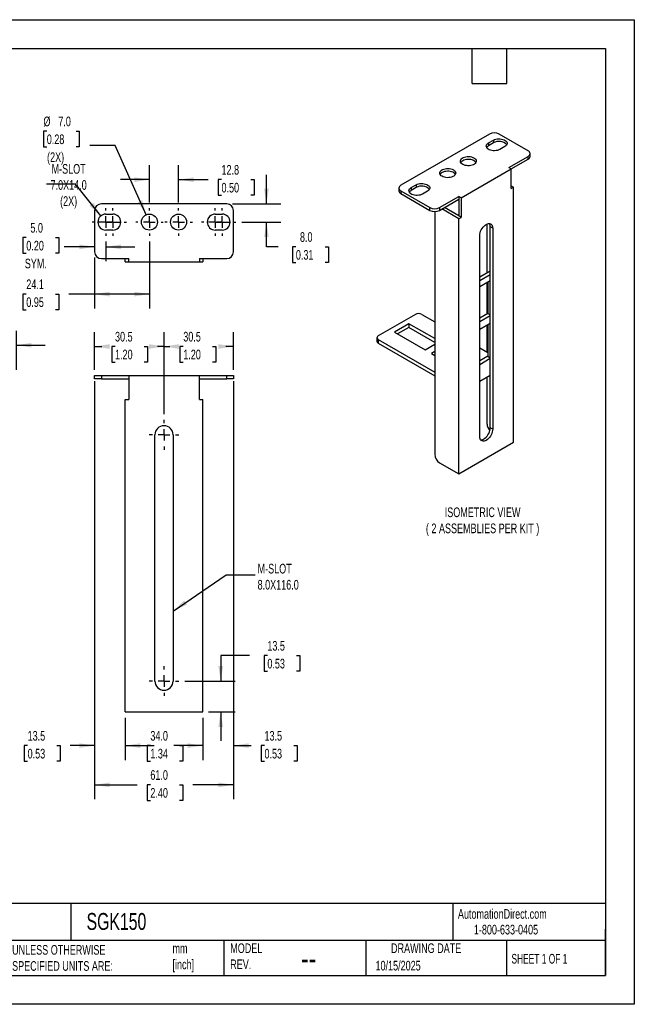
# Model space of a CAD drawing. Header units: millimetres. Extents: x 0 to 559, y 0 to 432.
# Tile 2 of 2: x 289 to 559, y 0 to 432. Entities that reach past the tile are written whole.
import ezdxf

# ---------------------------------------------------------------- set-up
doc = ezdxf.new("R2010")
doc.units = ezdxf.units.MM
doc.header["$LTSCALE"] = 2
doc.linetypes.add('CENTERX2', pattern=[20.32, 12.7, -2.54, 2.54, -2.54])
doc.layers.add('CENTER', color=40, linetype='CENTERX2')
doc.layers.add('DIMENSIONS', color=140, linetype='Continuous', lineweight=25)
doc.layers.add('TEXT', color=140, linetype='Continuous', lineweight=25)
doc.styles.add('SLDTEXTSTYLE0', font='TXT', dxfattribs={"width": 0.7})
doc.styles.add('SLDTEXTSTYLE1', font='TXT', dxfattribs={"width": 0.65})
doc.dimstyles.new('SLDDIMSTYLE0', dxfattribs={"dimtxt": 4.316016, "dimasz": 6.604, "dimexe": 0, "dimexo": 0.0625, "dimgap": 1.079004, "dimtad": 0, "dimtih": 1, "dimtoh": 1, "dimdec": 1, "dimrnd": 1e-09, "dimzin": 4, "dimdsep": 46, "dimtxsty": 'SLDTEXTSTYLE0', "dimsah": 1, "dimcen": 0.09, "dimadec": 0, "dimazin": 1, "dimtfac": 1, "dimtdec": 1, "dimtofl": 0, "dimtmove": 0, "dimatfit": 3, "dimfxl": 0, "dimfrac": 2, "dimtolj": 1, "dimtzin": 12, "dimarcsym": 0})
doc.dimstyles.new('SLDDIMSTYLE3', dxfattribs={"dimtxt": 4.316016, "dimasz": 6.604, "dimexe": 0, "dimexo": 0.0625, "dimgap": 1.079004, "dimtad": 0, "dimtih": 1, "dimtoh": 1, "dimdec": 1, "dimrnd": 1e-09, "dimzin": 4, "dimdsep": 46, "dimtxsty": 'SLDTEXTSTYLE0', "dimsah": 1, "dimcen": 0.09, "dimadec": 0, "dimazin": 1, "dimtfac": 1, "dimtdec": 1, "dimtmove": 0, "dimatfit": 0, "dimfxl": 0, "dimfrac": 2, "dimtolj": 1, "dimtzin": 12, "dimarcsym": 0})
doc.dimstyles.new('SLDDIMSTYLE5', dxfattribs={"dimtxt": 4.316016, "dimasz": 6.604, "dimexe": 0, "dimexo": 0.0625, "dimgap": 1.079004, "dimtad": 0, "dimtih": 1, "dimtoh": 1, "dimdec": 1, "dimrnd": 1e-09, "dimzin": 12, "dimdsep": 46, "dimtxsty": 'SLDTEXTSTYLE0', "dimsah": 1, "dimcen": 0.09, "dimadec": 0, "dimazin": 3, "dimtfac": 1, "dimtdec": 1, "dimtmove": 0, "dimatfit": 0, "dimfxl": 0, "dimfrac": 2, "dimtolj": 1, "dimtzin": 12, "dimarcsym": 0})
doc.dimstyles.new('SLDDIMSTYLE6', dxfattribs={"dimtxt": 4.316016, "dimasz": 6.604, "dimexe": 0, "dimexo": 0.0625, "dimgap": 1.079004, "dimtad": 0, "dimtih": 1, "dimtoh": 1, "dimdec": 1, "dimrnd": 1e-09, "dimzin": 12, "dimdsep": 46, "dimtxsty": 'SLDTEXTSTYLE0', "dimsah": 1, "dimcen": 0.09, "dimadec": 0, "dimazin": 3, "dimtfac": 1, "dimtdec": 1, "dimtofl": 0, "dimtmove": 0, "dimatfit": 3, "dimfxl": 0, "dimfrac": 2, "dimtolj": 1, "dimtzin": 12, "dimarcsym": 0})
doc.dimstyles.new('SLDDIMSTYLE7', dxfattribs={"dimtxt": 0.18, "dimasz": 6.604, "dimexe": 0, "dimexo": 0.0625, "dimgap": 0, "dimtad": 0, "dimtih": 1, "dimtoh": 1, "dimdec": 0, "dimrnd": 1e-09, "dimzin": 0, "dimdsep": 46, "dimtxsty": 'Standard', "dimsah": 1, "dimcen": 0.09, "dimadec": 0, "dimazin": 0, "dimtfac": 6.604, "dimtdec": 0, "dimtofl": 0, "dimtmove": 0, "dimatfit": 3, "dimfxl": 0, "dimfrac": 2, "dimtolj": 1, "dimtzin": 0, "dimarcsym": 0})
doc.dimstyles.new('SLDDIMSTYLE8', dxfattribs={"dimtxt": 4.316016, "dimasz": 6.604, "dimexe": 0, "dimexo": 0.0625, "dimgap": 1.079004, "dimtad": 0, "dimtih": 1, "dimtoh": 1, "dimdec": 1, "dimrnd": 1e-09, "dimzin": 4, "dimdsep": 46, "dimtxsty": 'SLDTEXTSTYLE0', "dimsah": 1, "dimcen": 0, "dimadec": 0, "dimazin": 1, "dimtfac": 1, "dimtdec": 1, "dimtofl": 0, "dimtmove": 0, "dimatfit": 3, "dimfxl": 0, "dimfrac": 2, "dimtolj": 1, "dimtzin": 12, "dimarcsym": 0})

# ---------------------------------------------------------------- blocks, each defined once
blk = doc.blocks.new('_D_15')
at = {"layer": 'DIMENSIONS'}
for p, q in [((262.11, 278.29), (262.11, 295.41)), ((287.61, 278.29), (287.61, 295.41)), ((262.11, 289.06), (249.41, 289.06)), ((268.99, 289.06), (267.54, 289.06)), ((267.54, 289.06), (267.54, 282.2)), ((281.82, 289.06), (283.27, 289.06)), ((283.27, 289.06), (283.27, 282.2)), ((287.61, 289.06), (300.31, 289.06)), ((267.54, 282.2), (268.99, 282.2)), ((283.27, 282.2), (281.82, 282.2))]:
    blk.add_line(p, q, dxfattribs=at)
for points in [[(262.11, 289.06), (255.5, 290.07), (255.5, 288.04)], [(287.61, 289.06), (294.21, 288.04), (294.21, 290.07)]]:
    blk.add_solid(points, dxfattribs=at)
at = {"layer": 'DIMENSIONS', "char_height": 4.233, "attachment_point": 1, "style": 'SLDTEXTSTYLE0'}
for s, insert in [('25.5', (268.99, 295.48)), ('1.00', (268.99, 287.65))]:
    blk.add_mtext(s, dxfattribs=dict(at, insert=insert))
blk = doc.blocks.new('_D_16')
at = {"layer": 'DIMENSIONS'}
for p, q in [((321.91, 278.29), (321.91, 294.84)), ((352.41, 258.83), (352.41, 294.84)), ((321.91, 288.49), (325.06, 288.49)), ((330.91, 288.49), (329.46, 288.49)), ((329.46, 288.49), (329.46, 281.63)), ((343.73, 288.49), (345.18, 288.49)), ((345.18, 288.49), (345.18, 281.63)), ((352.41, 288.49), (349.58, 288.49)), ((329.46, 281.63), (330.91, 281.63)), ((345.18, 281.63), (343.73, 281.63))]:
    blk.add_line(p, q, dxfattribs=at)
for points in [[(321.91, 288.49), (328.51, 287.47), (328.51, 289.5)], [(352.41, 288.49), (345.81, 289.5), (345.81, 287.47)]]:
    blk.add_solid(points, dxfattribs=at)
at = {"layer": 'DIMENSIONS', "char_height": 4.233, "attachment_point": 1, "style": 'SLDTEXTSTYLE0'}
for s, insert in [('30.5', (330.91, 294.91)), ('1.20', (330.91, 287.09))]:
    blk.add_mtext(s, dxfattribs=dict(at, insert=insert))
blk = doc.blocks.new('_D_17')
at = {"layer": 'DIMENSIONS'}
for p, q in [((352.41, 258.83), (352.41, 294.84)), ((382.91, 278.29), (382.91, 294.84)), ((352.41, 288.49), (355.01, 288.49)), ((360.86, 288.49), (359.41, 288.49)), ((359.41, 288.49), (359.41, 281.63)), ((373.68, 288.49), (375.13, 288.49)), ((375.13, 288.49), (375.13, 281.63)), ((382.91, 288.49), (379.53, 288.49)), ((359.41, 281.63), (360.86, 281.63)), ((375.13, 281.63), (373.68, 281.63))]:
    blk.add_line(p, q, dxfattribs=at)
for points in [[(352.41, 288.49), (359.01, 287.47), (359.01, 289.5)], [(382.91, 288.49), (376.31, 289.5), (376.31, 287.47)]]:
    blk.add_solid(points, dxfattribs=at)
at = {"layer": 'DIMENSIONS', "char_height": 4.233, "attachment_point": 1, "style": 'SLDTEXTSTYLE0'}
for s, insert in [('30.5', (360.86, 294.91)), ('1.20', (360.86, 287.09))]:
    blk.add_mtext(s, dxfattribs=dict(at, insert=insert))
blk = doc.blocks.new('_D_18')
at = {"layer": 'DIMENSIONS'}
for p, q in [((389.98, 152.92), (377.28, 152.92)), ((377.28, 152.92), (377.28, 141.75)), ((397.76, 152.92), (396.31, 152.92)), ((396.31, 152.92), (396.31, 146.06)), ((410.59, 152.92), (412.04, 152.92)), ((412.04, 152.92), (412.04, 146.06)), ((396.31, 146.06), (397.76, 146.06)), ((412.04, 146.06), (410.59, 146.06)), ((361.49, 141.75), (383.63, 141.75)), ((371.95, 128.25), (383.63, 128.25)), ((377.28, 128.25), (377.28, 115.55))]:
    blk.add_line(p, q, dxfattribs=at)
for points in [[(377.28, 141.75), (378.3, 148.36), (376.26, 148.36)], [(377.28, 128.25), (376.26, 121.65), (378.3, 121.65)]]:
    blk.add_solid(points, dxfattribs=at)
at = {"layer": 'DIMENSIONS', "char_height": 4.233, "attachment_point": 1, "style": 'SLDTEXTSTYLE0'}
for s, insert in [('13.5', (397.76, 159.34)), ('0.53', (397.76, 151.52))]:
    blk.add_mtext(s, dxfattribs=dict(at, insert=insert))
blk = doc.blocks.new('_D_19')
at = {"layer": 'DIMENSIONS'}
for p, q in [((382.91, 271.71), (382.91, 107.1)), ((369.41, 125.71), (369.41, 107.1)), ((369.41, 113.45), (356.71, 113.45)), ((382.91, 113.45), (390.65, 113.45)), ((396.5, 113.45), (395.05, 113.45)), ((395.05, 113.45), (395.05, 106.59)), ((409.32, 113.45), (410.77, 113.45)), ((410.77, 113.45), (410.77, 106.59)), ((395.05, 106.59), (396.5, 106.59)), ((410.77, 106.59), (409.32, 106.59))]:
    blk.add_line(p, q, dxfattribs=at)
for points in [[(369.41, 113.45), (362.81, 114.47), (362.81, 112.44)], [(382.91, 113.45), (389.51, 112.44), (389.51, 114.47)]]:
    blk.add_solid(points, dxfattribs=at)
at = {"layer": 'DIMENSIONS', "char_height": 4.233, "attachment_point": 1, "style": 'SLDTEXTSTYLE0'}
for s, insert in [('13.5', (396.5, 119.87)), ('0.53', (396.5, 112.05))]:
    blk.add_mtext(s, dxfattribs=dict(at, insert=insert))
blk = doc.blocks.new('_D_20')
at = {"layer": 'DIMENSIONS'}
for p, q in [((335.41, 125.71), (335.41, 107.1)), ((369.41, 125.71), (369.41, 107.1)), ((335.41, 113.45), (340.56, 113.45)), ((346.41, 113.45), (344.96, 113.45)), ((344.96, 113.45), (344.96, 106.59)), ((359.24, 113.45), (360.69, 113.45)), ((360.69, 113.45), (360.69, 106.59)), ((369.41, 113.45), (365.09, 113.45)), ((344.96, 106.59), (346.41, 106.59)), ((360.69, 106.59), (359.24, 106.59))]:
    blk.add_line(p, q, dxfattribs=at)
for points in [[(335.41, 113.45), (342.01, 112.44), (342.01, 114.47)], [(369.41, 113.45), (362.81, 114.47), (362.81, 112.44)]]:
    blk.add_solid(points, dxfattribs=at)
at = {"layer": 'DIMENSIONS', "char_height": 4.233, "attachment_point": 1, "style": 'SLDTEXTSTYLE0'}
for s, insert in [('34.0', (346.41, 119.87)), ('1.34', (346.41, 112.05))]:
    blk.add_mtext(s, dxfattribs=dict(at, insert=insert))
blk = doc.blocks.new('_D_21')
at = {"layer": 'DIMENSIONS'}
for p, q in [((321.91, 271.71), (321.91, 107.1)), ((335.41, 125.71), (335.41, 107.1)), ((292.55, 113.45), (291.1, 113.45)), ((291.1, 113.45), (291.1, 106.59)), ((305.38, 113.45), (306.83, 113.45)), ((306.83, 113.45), (306.83, 106.59)), ((321.91, 113.45), (311.23, 113.45)), ((335.41, 113.45), (348.11, 113.45)), ((291.1, 106.59), (292.55, 106.59)), ((306.83, 106.59), (305.38, 106.59))]:
    blk.add_line(p, q, dxfattribs=at)
for points in [[(321.91, 113.45), (315.31, 114.47), (315.31, 112.44)], [(335.41, 113.45), (342.01, 112.44), (342.01, 114.47)]]:
    blk.add_solid(points, dxfattribs=at)
at = {"layer": 'DIMENSIONS', "char_height": 4.233, "attachment_point": 1, "style": 'SLDTEXTSTYLE0'}
for s, insert in [('13.5', (292.55, 119.87)), ('0.53', (292.55, 112.05))]:
    blk.add_mtext(s, dxfattribs=dict(at, insert=insert))
blk = doc.blocks.new('_D_22')
at = {"layer": 'DIMENSIONS'}
for p, q in [((321.91, 273.21), (321.91, 89.9)), ((382.91, 273.21), (382.91, 89.9)), ((321.91, 96.25), (340.56, 96.25)), ((346.41, 96.25), (344.96, 96.25)), ((344.96, 96.25), (344.96, 89.39)), ((359.24, 96.25), (360.69, 96.25)), ((360.69, 96.25), (360.69, 89.39)), ((382.91, 96.25), (365.09, 96.25)), ((344.96, 89.39), (346.41, 89.39)), ((360.69, 89.39), (359.24, 89.39))]:
    blk.add_line(p, q, dxfattribs=at)
for points in [[(321.91, 96.25), (328.51, 95.24), (328.51, 97.27)], [(382.91, 96.25), (376.31, 97.27), (376.31, 95.24)]]:
    blk.add_solid(points, dxfattribs=at)
at = {"layer": 'DIMENSIONS', "char_height": 4.233, "attachment_point": 1, "style": 'SLDTEXTSTYLE0'}
for s, insert in [('61.0', (346.41, 102.68)), ('2.40', (346.41, 94.85))]:
    blk.add_mtext(s, dxfattribs=dict(at, insert=insert))
blk = doc.blocks.new('SW_CENTERMARKSYMBOL_0')
at = {"layer": 'CENTER', "color": 0}
for p, q in [((0, 5.08), (0, 6.54)), ((-5.08, 0), (-6.54, 0)), ((0, 0), (-2.54, 0)), ((0, 0), (0, 2.54)), ((0, 0), (0, -2.54)), ((0, 0), (2.54, 0)), ((5.08, 0), (6.54, 0)), ((0, -5.08), (0, -6.54))]:
    blk.add_line(p, q, dxfattribs=at)
blk = doc.blocks.new('SW_CENTERMARKSYMBOL_1')
at = {"layer": 'CENTER', "color": 0}
for p, q in [((0, 5.08), (0, 6.54)), ((-5.08, 0), (-6.54, 0)), ((0, 0), (-2.54, 0)), ((0, 0), (0, 2.54)), ((0, 0), (0, -2.54)), ((0, 0), (2.54, 0)), ((5.08, 0), (6.54, 0)), ((0, -5.08), (0, -6.54))]:
    blk.add_line(p, q, dxfattribs=at)
blk = doc.blocks.new('_D_23')
at = {"layer": 'DIMENSIONS'}
for p, q in [((291.97, 336.23), (290.52, 336.23)), ((290.52, 336.23), (290.52, 329.37)), ((304.8, 336.23), (306.25, 336.23)), ((306.25, 336.23), (306.25, 329.37)), ((326.91, 334.48), (326.91, 325.84)), ((290.52, 329.37), (291.97, 329.37)), ((306.25, 329.37), (304.8, 329.37)), ((321.91, 332.19), (308.66, 332.19)), ((326.91, 332.19), (339.61, 332.19))]:
    blk.add_line(p, q, dxfattribs=at)
for points in [[(321.91, 332.19), (315.31, 333.2), (315.31, 331.17)], [(326.91, 332.19), (333.51, 331.17), (333.51, 333.2)]]:
    blk.add_solid(points, dxfattribs=at)
at = {"layer": 'DIMENSIONS', "char_height": 4.233, "attachment_point": 1, "style": 'SLDTEXTSTYLE0'}
for s, insert in [('5.0', (293.77, 342.65)), ('0.20', (291.97, 334.82)), ('SYM.', (291.31, 327))]:
    blk.add_mtext(s, dxfattribs=dict(at, insert=insert))
blk = doc.blocks.new('_D_24')
at = {"layer": 'DIMENSIONS'}
for p, q in [((300.96, 382.88), (299.51, 382.88)), ((299.51, 382.88), (299.51, 376.02)), ((313.79, 382.88), (315.24, 382.88)), ((315.24, 382.88), (315.24, 376.02)), ((299.51, 376.02), (300.96, 376.02)), ((315.24, 376.02), (313.79, 376.02)), ((330.97, 376.62), (319.86, 376.62)), ((344.58, 346.25), (330.97, 376.62))]:
    blk.add_line(p, q, dxfattribs=at)
blk.add_solid([(344.58, 346.25), (342.81, 352.69), (340.95, 351.86)], dxfattribs=at)
at = {"layer": 'DIMENSIONS', "char_height": 4.233, "attachment_point": 1, "style": 'SLDTEXTSTYLE0'}
for s, insert in [('%%c', (299.5, 389.31)), ('7.0', (306.02, 389.31)), ('0.28', (300.96, 381.48)), ('(2X)', (301.08, 373.65))]:
    blk.add_mtext(s, dxfattribs=dict(at, insert=insert))
blk = doc.blocks.new('_D_25')
at = {"layer": 'DIMENSIONS'}
for p, q in [((346.01, 351.64), (346.01, 368.01)), ((358.81, 351.64), (358.81, 368.01)), ((346.01, 361.66), (333.31, 361.66)), ((358.81, 361.66), (371.79, 361.66)), ((377.64, 361.66), (376.19, 361.66)), ((376.19, 361.66), (376.19, 354.8)), ((390.46, 361.66), (391.91, 361.66)), ((391.91, 361.66), (391.91, 354.8)), ((376.19, 354.8), (377.64, 354.8)), ((391.91, 354.8), (390.46, 354.8))]:
    blk.add_line(p, q, dxfattribs=at)
for points in [[(346.01, 361.66), (339.41, 362.67), (339.41, 360.64)], [(358.81, 361.66), (365.41, 360.64), (365.41, 362.67)]]:
    blk.add_solid(points, dxfattribs=at)
at = {"layer": 'DIMENSIONS', "char_height": 4.233, "attachment_point": 1, "style": 'SLDTEXTSTYLE0'}
for s, insert in [('12.8', (377.64, 368.08)), ('0.50', (377.64, 360.26))]:
    blk.add_mtext(s, dxfattribs=dict(at, insert=insert))
blk = doc.blocks.new('_D_26')
at = {"layer": 'DIMENSIONS'}
for p, q in [((397.36, 351.06), (397.36, 363.76)), ((382.45, 351.06), (403.71, 351.06)), ((386.49, 343.06), (403.71, 343.06)), ((397.36, 332.19), (397.36, 343.06)), ((402.49, 332.19), (397.36, 332.19)), ((410.27, 332.19), (408.82, 332.19)), ((408.82, 332.19), (408.82, 325.33)), ((423.1, 332.19), (424.54, 332.19)), ((424.54, 332.19), (424.54, 325.33)), ((408.82, 325.33), (410.27, 325.33)), ((424.54, 325.33), (423.1, 325.33))]:
    blk.add_line(p, q, dxfattribs=at)
for points in [[(397.36, 351.06), (398.37, 357.66), (396.34, 357.66)], [(397.36, 343.06), (396.34, 336.45), (398.37, 336.45)]]:
    blk.add_solid(points, dxfattribs=at)
at = {"layer": 'DIMENSIONS', "char_height": 4.233, "attachment_point": 1, "style": 'SLDTEXTSTYLE0'}
for s, insert in [('8.0', (412.06, 338.61)), ('0.31', (410.27, 330.79))]:
    blk.add_mtext(s, dxfattribs=dict(at, insert=insert))
blk = doc.blocks.new('_D_27')
at = {"layer": 'DIMENSIONS'}
for p, q in [((346.01, 334.48), (346.01, 305.1)), ((321.91, 327.52), (321.91, 305.1)), ((291.97, 311.45), (290.52, 311.45)), ((290.52, 311.45), (290.52, 304.59)), ((304.8, 311.45), (306.25, 311.45)), ((306.25, 311.45), (306.25, 304.59)), ((321.91, 311.45), (310.65, 311.45)), ((346.01, 311.45), (321.91, 311.45)), ((290.52, 304.59), (291.97, 304.59)), ((306.25, 304.59), (304.8, 304.59))]:
    blk.add_line(p, q, dxfattribs=at)
for points in [[(321.91, 311.45), (328.51, 310.44), (328.51, 312.47)], [(346.01, 311.45), (339.41, 312.47), (339.41, 310.44)]]:
    blk.add_solid(points, dxfattribs=at)
at = {"layer": 'DIMENSIONS', "char_height": 4.233, "attachment_point": 1, "style": 'SLDTEXTSTYLE0'}
for s, insert in [('24.1', (291.97, 317.88)), ('0.95', (291.97, 310.05))]:
    blk.add_mtext(s, dxfattribs=dict(at, insert=insert))
blk = doc.blocks.new('SW_CENTERMARKSYMBOL_2')
at = {"layer": 'CENTER', "color": 0}
for p, q in [((0, 5.08), (0, 6.04)), ((-5.08, 0), (-6.04, 0)), ((0, 0), (-2.54, 0)), ((0, 0), (0, 2.54)), ((0, 0), (0, -2.54)), ((0, 0), (2.54, 0)), ((5.08, 0), (6.04, 0)), ((0, -5.08), (0, -6.04))]:
    blk.add_line(p, q, dxfattribs=at)
blk = doc.blocks.new('SW_CENTERMARKSYMBOL_3')
at = {"layer": 'CENTER', "color": 0}
for p, q in [((0, 5.08), (0, 6.04)), ((-5.08, 0), (-6.04, 0)), ((0, 0), (-2.54, 0)), ((0, 0), (0, 2.54)), ((0, 0), (0, -2.54)), ((0, 0), (2.54, 0)), ((5.08, 0), (6.04, 0)), ((0, -5.08), (0, -6.04))]:
    blk.add_line(p, q, dxfattribs=at)
blk = doc.blocks.new('SW_CENTERMARKSYMBOL_4')
at = {"layer": 'CENTER', "color": 0}
for p, q in [((0, 5.08), (0, 6.04)), ((-5.08, 0), (-6.04, 0)), ((0, 0), (-2.54, 0)), ((0, 0), (0, 2.54)), ((0, 0), (0, -2.54)), ((0, 0), (2.54, 0)), ((5.08, 0), (6.04, 0)), ((0, -5.08), (0, -6.04))]:
    blk.add_line(p, q, dxfattribs=at)
blk = doc.blocks.new('SW_CENTERMARKSYMBOL_5')
at = {"layer": 'CENTER', "color": 0}
for p, q in [((0, 5.08), (0, 6.04)), ((-5.08, 0), (-6.04, 0)), ((0, 0), (-2.54, 0)), ((0, 0), (0, 2.54)), ((0, 0), (0, -2.54)), ((0, 0), (2.54, 0)), ((5.08, 0), (6.04, 0)), ((0, -5.08), (0, -6.04))]:
    blk.add_line(p, q, dxfattribs=at)
blk = doc.blocks.new('SW_CENTERMARKSYMBOL_6')
at = {"layer": 'CENTER', "color": 0}
for p, q in [((0, 5.08), (0, 6.04)), ((-5.08, 0), (-6.04, 0)), ((0, 0), (-2.54, 0)), ((0, 0), (0, 2.54)), ((0, 0), (0, -2.54)), ((0, 0), (2.54, 0)), ((5.08, 0), (6.04, 0)), ((0, -5.08), (0, -6.04))]:
    blk.add_line(p, q, dxfattribs=at)
blk = doc.blocks.new('SW_CENTERMARKSYMBOL_7')
at = {"layer": 'CENTER', "color": 0}
for p, q in [((0, 5.08), (0, 6.04)), ((-5.08, 0), (-6.04, 0)), ((0, 0), (-2.54, 0)), ((0, 0), (0, 2.54)), ((0, 0), (0, -2.54)), ((0, 0), (2.54, 0)), ((5.08, 0), (6.04, 0)), ((0, -5.08), (0, -6.04))]:
    blk.add_line(p, q, dxfattribs=at)

msp = doc.modelspace()

# ---------------------------------------------------------------- linework, layer by layer
at = {"color": 7, "linetype": 'Continuous'}
for p, q in [((0.00494, 431.805348), (558.80494, 431.805348)), ((558.80494, 431.805348), (558.80494, 0.005348)), ((558.80494, 0.005348), (0.00494, 0.005348))]:
    msp.add_line(p, q, dxfattribs=at)
for p, q in [((495.227248, 381.648013), (456.336375, 359.19679)), ((512.197811, 374.30034), (499.469889, 381.648013)), ((494.873695, 377.770075), (496.995015, 378.994687)), ((494.873695, 377.770075), (494.873695, 376.545264)), ((496.995015, 377.769876), (494.873695, 376.545264)), ((496.995015, 378.994687), (496.995015, 377.769876)), ((501.944763, 376.137259), (499.823442, 374.912646)), ((503.71253, 366.952667), (512.197811, 371.851116)), ((512.197811, 370.626305), (512.197811, 371.851116)), ((513.076491, 371.850917), (513.076491, 373.075728)), ((504.77319, 366.340162), (512.197811, 370.626305)), ((482.85288, 353.686036), (504.77319, 366.340361)), ((503.71253, 366.952667), (504.77319, 366.340361)), ((504.77319, 357.766683), (504.77319, 366.340361)), ((460.932569, 358.17628), (463.05389, 359.400892)), ((463.05389, 359.400892), (463.05389, 358.176081)), ((504.77319, 358.991295), (505.83385, 358.378989)), ((455.457696, 357.972178), (455.457696, 356.747367)), ((456.336375, 356.747566), (469.064297, 349.399893)), ((456.336375, 356.747566), (456.336375, 355.522755)), ((456.336375, 355.522755), (469.064297, 348.175082)), ((460.932569, 358.17628), (460.932569, 356.951469)), ((463.05389, 358.176081), (460.932569, 356.951469)), ((468.003637, 356.543464), (465.882317, 355.318852)), ((473.306938, 349.399893), (481.79222, 354.298342)), ((482.85288, 353.686036), (481.79222, 354.298342)), ((481.79222, 354.298342), (481.79222, 353.07353)), ((504.77319, 357.766683), (505.83385, 358.378989)), ((505.83385, 246.512898), (505.83385, 358.378989)), ((379.909644, 351.056439), (324.909644, 351.056439)), ((473.306938, 348.175082), (481.79222, 353.07353)), ((481.79222, 353.07353), (481.79222, 345.724663)), ((482.85288, 353.686036), (482.85288, 345.112357)), ((321.909644, 348.056439), (321.909644, 330.056439)), ((326.909644, 346.556439), (329.909644, 346.556439)), ((374.909644, 346.556439), (377.909644, 346.556439)), ((382.909644, 330.056439), (382.909644, 348.056439)), ((469.064297, 348.175082), (469.064297, 349.399893)), ((471.185618, 347.667831), (471.185618, 241.206643)), ((473.306938, 349.399893), (473.306938, 348.175082)), ((481.79222, 344.500051), (474.366564, 348.786791)), ((481.79222, 345.724663), (475.427224, 349.399097)), ((482.85288, 345.112357), (481.79222, 345.724663)), ((481.79222, 344.500051), (482.85288, 345.112357)), ((481.79222, 232.63396), (481.79222, 344.500051)), ((494.166588, 320.729923), (494.166588, 342.227785)), ((329.909644, 339.556439), (326.909644, 339.556439)), ((377.909644, 339.556439), (374.909644, 339.556439)), ((490.984608, 248.963913), (490.984608, 337.150321)), ((496.641462, 340.415954), (495.580802, 341.02826)), ((495.580802, 252.841852), (495.580802, 341.02826)), ((496.641462, 340.415954), (496.641462, 252.229546)), ((324.909644, 327.056439), (336.909644, 327.056439)), ((335.409644, 325.556439), (335.409644, 327.056439)), ((335.409644, 325.556439), (336.909644, 325.556439)), ((336.909644, 325.556439), (336.909644, 327.056439)), ((336.909644, 325.556439), (367.909644, 325.556439)), ((367.909644, 327.056439), (367.909644, 325.556439)), ((367.909644, 327.056439), (379.909644, 327.056439)), ((367.909644, 325.556439), (369.409644, 325.556439)), ((369.409644, 327.056439), (369.409644, 325.556439)), ((495.580802, 321.546331), (490.984608, 318.893005)), ((495.580802, 319.913515), (490.984608, 317.260189)), ((490.984608, 314.810566), (495.580802, 317.463893)), ((494.166588, 302.766026), (494.166588, 316.647485)), ((494.520142, 316.851587), (494.520142, 302.970128)), ((462.700336, 302.557942), (446.43688, 293.169249)), ((465.528764, 302.557942), (471.185618, 299.29231)), ((494.520142, 302.970128), (490.984608, 300.929107)), ((494.520142, 302.970128), (495.580802, 302.357821)), ((459.871909, 298.475902), (453.507948, 294.802065)), ((471.185618, 291.944637), (459.871909, 298.475902)), ((459.871909, 298.475902), (459.871909, 296.84282)), ((495.580802, 301.949617), (490.984608, 299.296291)), ((490.984608, 296.030128), (495.580802, 298.683454)), ((494.520142, 298.071148), (494.520142, 284.189689)), ((453.507948, 294.802065), (466.942977, 287.046188)), ((459.871909, 296.84282), (454.922392, 293.985525)), ((471.185618, 290.311555), (459.871909, 296.84282)), ((494.166588, 286.025678), (494.166588, 297.867046)), ((445.851094, 292.352841), (445.851094, 290.719759)), ((446.43688, 291.536433), (446.43688, 289.903351)), ((446.43688, 291.536433), (471.185618, 277.249291)), ((446.43688, 289.903351), (471.185618, 275.616209)), ((466.942977, 287.046188), (471.185618, 289.495413)), ((471.185618, 286.22978), (469.771404, 285.413372)), ((469.771404, 285.413372), (471.185618, 284.596964)), ((490.984608, 287.862596), (494.520142, 285.821576)), ((494.520142, 284.189689), (490.984608, 282.148669)), ((495.580802, 283.169179), (490.984608, 280.515852)), ((494.520142, 284.189689), (495.580802, 283.577383)), ((321.909644, 274.252769), (321.909644, 275.752769)), ((321.909644, 275.752769), (324.909644, 275.752769)), ((324.909644, 274.252769), (321.909644, 274.252769)), ((324.909644, 275.752769), (324.909644, 274.252769)), ((324.909644, 275.752769), (336.909644, 275.752769)), ((324.909644, 274.252769), (336.909644, 274.252769)), ((336.909644, 275.752769), (336.909644, 265.252769)), ((336.909644, 275.752769), (367.909644, 275.752769)), ((367.909644, 265.252769), (367.909644, 275.752769)), ((367.909644, 275.752769), (379.909644, 275.752769)), ((367.909644, 274.252769), (379.909644, 274.252769)), ((379.909644, 274.252769), (379.909644, 275.752769)), ((379.909644, 275.752769), (382.909644, 275.752769)), ((382.909644, 274.252769), (379.909644, 274.252769)), ((382.909644, 275.752769), (382.909644, 274.252769)), ((495.580802, 275.820311), (490.984608, 273.166985)), ((494.166588, 254.473275), (494.166588, 275.003903)), ((335.409644, 128.252769), (335.409644, 265.252769)), ((335.409644, 265.252769), (336.909644, 265.252769)), ((367.909644, 265.252769), (369.409644, 265.252769)), ((369.409644, 128.252769), (369.409644, 265.252769)), ((496.641462, 252.229546), (495.580802, 252.841852)), ((348.409644, 141.752769), (348.409644, 249.752769)), ((356.409644, 249.752769), (356.409644, 141.752769)), ((481.79222, 232.63396), (505.83385, 246.512898)), ((473.306938, 237.532408), (481.79222, 232.63396)), ((335.409644, 128.252769), (369.409644, 128.252769))]:
    msp.add_line(p, q)
at = {"flags": 128}
for points in [[(499.823442, 374.912646), (499.326546, 374.674448), (498.762292, 374.493013), (498.149896, 374.374522), (497.510211, 374.32301), (496.865021, 374.340229), (496.236299, 374.425595), (495.645453, 374.576201), (495.112605, 374.786916), (494.6559, 375.050566), (494.29089, 375.358173), (494.030006, 375.699261), (493.882132, 376.062215), (493.852303, 376.434675), (493.941536, 376.803957), (494.14679, 377.157486), (494.461078, 377.483223), (494.873695, 377.770075)], [(496.995015, 378.994687), (497.491912, 379.232886), (498.056166, 379.41432), (498.668562, 379.532811), (499.308247, 379.584324), (499.953436, 379.567104), (500.582159, 379.481738), (501.173005, 379.331133), (501.705853, 379.120418), (502.162558, 378.856767), (502.527567, 378.549161), (502.788451, 378.208073), (502.936326, 377.845119), (502.966154, 377.472659), (502.876922, 377.103377), (502.671668, 376.749848), (502.35738, 376.424111), (501.944763, 376.137259)], [(483.489276, 368.340561), (483.076658, 368.627413), (482.762371, 368.95315), (482.557116, 369.306679), (482.467884, 369.675961), (482.497713, 370.048421), (482.645587, 370.411375), (482.906471, 370.752463), (483.271481, 371.06007), (483.728186, 371.32372), (484.261034, 371.534436), (484.85188, 371.685041), (485.480602, 371.770407), (486.125792, 371.787626), (486.765476, 371.736114), (487.377873, 371.617623), (487.942127, 371.436189), (488.439023, 371.19799), (488.851641, 370.911137), (489.165928, 370.585401), (489.371183, 370.231872), (489.460415, 369.862589), (489.430586, 369.49013), (489.282712, 369.127176), (489.021828, 368.786088), (488.656818, 368.478481), (488.200113, 368.214831), (487.667265, 368.004115), (487.07642, 367.85351), (486.447697, 367.768144), (485.802507, 367.750924), (485.162823, 367.802437), (484.550426, 367.920928), (483.986172, 368.102362), (483.489276, 368.340561)], [(489.299511, 369.15687), (489.282712, 369.186564), (489.021828, 369.527652), (488.656818, 369.835259), (488.200113, 370.098909), (487.667265, 370.309624), (487.07642, 370.460229), (486.447697, 370.545595), (485.802507, 370.562815), (485.162823, 370.511303), (484.550426, 370.392812), (483.986172, 370.211377), (483.489276, 369.973178), (483.076658, 369.686326), (482.762371, 369.360589), (482.628788, 369.15687)], [(474.438309, 363.115549), (474.025692, 363.402401), (473.711404, 363.728138), (473.50615, 364.081667), (473.416917, 364.450949), (473.446746, 364.823409), (473.59462, 365.186363), (473.855504, 365.527451), (474.220514, 365.835058), (474.677219, 366.098708), (475.210067, 366.309424), (475.800913, 366.460029), (476.429635, 366.545395), (477.074825, 366.562615), (477.71451, 366.511102), (478.326906, 366.392611), (478.89116, 366.211177), (479.388056, 365.972978), (479.800674, 365.686126), (480.114961, 365.360389), (480.320216, 365.00686), (480.409448, 364.637577), (480.379619, 364.265118), (480.231745, 363.902164), (479.970861, 363.561076), (479.605852, 363.253469), (479.149147, 362.989819), (478.616298, 362.779103), (478.025453, 362.628498), (477.39673, 362.543132), (476.751541, 362.525912), (476.111856, 362.577425), (475.499459, 362.695916), (474.935205, 362.87735), (474.438309, 363.115549)], [(480.248544, 363.931858), (480.231745, 363.961552), (479.970861, 364.30264), (479.605852, 364.610247), (479.149147, 364.873897), (478.616298, 365.084612), (478.025453, 365.235217), (477.39673, 365.320583), (476.751541, 365.337803), (476.111856, 365.286291), (475.499459, 365.1678), (474.935205, 364.986365), (474.438309, 364.748166), (474.025692, 364.461314), (473.711404, 364.135577), (473.577822, 363.931858)], [(463.05389, 359.400892), (463.550786, 359.639091), (464.11504, 359.820526), (464.727437, 359.939017), (465.367121, 359.990529), (466.012311, 359.973309), (466.641034, 359.887943), (467.231879, 359.737338), (467.764727, 359.526623), (468.221432, 359.262973), (468.586442, 358.955366), (468.847326, 358.614278), (468.9952, 358.251324), (469.025029, 357.878864), (468.935797, 357.509582), (468.730542, 357.156053), (468.416255, 356.830316), (468.003637, 356.543464)], [(465.882317, 355.318852), (465.385421, 355.080653), (464.821167, 354.899219), (464.20877, 354.780728), (463.569085, 354.729215), (462.923896, 354.746435), (462.295173, 354.831801), (461.704328, 354.982406), (461.171479, 355.193121), (460.714774, 355.456772), (460.349765, 355.764378), (460.088881, 356.105466), (459.941007, 356.46842), (459.911178, 356.84088), (460.00041, 357.210162), (460.205665, 357.563691), (460.519952, 357.889428), (460.932569, 358.17628)], [(490.984608, 337.150321), (491.027578, 337.742291), (491.155183, 338.365886), (491.363545, 339.002159), (491.646334, 339.631777), (491.994957, 340.23561), (492.398821, 340.79531), (492.845656, 341.293871), (493.321884, 341.716145), (493.813035, 342.049301), (494.304186, 342.283216), (494.780414, 342.410783), (495.227248, 342.428126), (495.631113, 342.334718), (495.979736, 342.133396), (496.262525, 341.830279), (496.470887, 341.434576), (496.598492, 340.958311), (496.641462, 340.415954)], [(496.641462, 252.229546), (496.598492, 251.637576), (496.470887, 251.013981), (496.262525, 250.377708), (495.979736, 249.74809), (495.631113, 249.144257), (495.227248, 248.584557), (494.780414, 248.085996), (494.304186, 247.663722), (493.813035, 247.330566), (493.321884, 247.096651), (492.845656, 246.969084), (492.398821, 246.951741), (491.994957, 247.045149), (491.646334, 247.246471), (491.363545, 247.549588), (491.155183, 247.945291), (491.027578, 248.421556), (490.984608, 248.963913)], [(491.354444, 247.562674), (491.784996, 247.58139), (492.261223, 247.708957), (492.752375, 247.942872), (493.243526, 248.276028), (493.719754, 248.698302), (494.166588, 249.196864), (494.570453, 249.756564), (494.919076, 250.360396), (495.201864, 250.990014), (495.410227, 251.626287), (495.537832, 252.249883), (495.580802, 252.841852)]]:
    msp.add_lwpolyline(points, dxfattribs=at)
for centre in [(346.009644, 343.056439), (358.809644, 343.056439)]:
    msp.add_circle(centre, 3.5)
for centre, radius, start, end in [((497.348569, 377.55388), 4.611066, 62.60967224, 117.39032776), ((495.890451, 374.611797), 2.18451, 117.73863468, 149.24289787), ((499.403177, 373.824544), 4.622217, 42.60599311, 121.39916459), ((511.73303, 373.075728), 1.309846, 290.7834208, 69.2165792), ((511.57512, 372.000636), 1.508818, 294.37465829, 354.30520075), ((456.801156, 357.972178), 1.309846, 110.7834208, 249.2165792), ((465.462052, 354.230749), 4.622217, 42.60599311, 121.39916459), ((456.959067, 356.897086), 1.508818, 185.69479925, 245.62534171), ((461.949326, 355.018003), 2.18451, 117.73863468, 149.24289787), ((324.909644, 348.056439), 3, 90, 180), ((379.909644, 348.056439), 3, 0, 90), ((326.909644, 343.056439), 3.5, 90, 270), ((329.909644, 343.056439), 3.5, 270, 90), ((374.909644, 343.056439), 3.5, 90, 270), ((377.909644, 343.056439), 3.5, 270, 90), ((471.185618, 353.494026), 4.611066, 242.60967224, 297.39032776), ((471.185618, 352.269215), 4.611066, 242.60967224, 297.39032776), ((493.120415, 341.128304), 2.46242, 357.6715263, 31.89885059), ((324.909644, 330.056439), 3, 180, 270), ((379.909644, 330.056439), 3, 270, 0), ((464.11455, 299.82852), 3.074044, 62.60967224, 117.39032776), ((446.852008, 290.819572), 1.005879, 185.69479925, 245.62534171), ((446.746735, 292.352841), 0.873231, 110.7834208, 249.2165792), ((352.409644, 249.752769), 4, 0, 180), ((498.79784, 254.691364), 4.636384, 182.69610408, 222.67244536), ((475.791266, 241.416226), 4.610414, 182.60547849, 237.39452166), ((352.409644, 141.752769), 4, 180, 0)]:
    msp.add_arc(centre, radius, start, end)
at = {"layer": 'TEXT'}
for p, q in [((12.7, 419.1), (546.1, 419.1)), ((487.68, 403.86), (487.68, 419.1)), ((502.92, 403.86), (502.92, 419.1)), ((546.1, 419.1), (546.1, 12.7)), ((487.68, 403.86), (502.92, 403.86)), ((546.1, 44.252215), (12.7, 44.252215)), ((311.517791, 44.252215), (311.517791, 27.94)), ((479.150755, 44.252215), (479.150755, 27.94)), ((546.1, 12.7), (546.1, 33.02)), ((546.1, 27.94), (12.7, 27.94)), ((378.601335, 27.94), (378.601335, 12.7)), ((440.931025, 27.94), (440.931025, 12.7)), ((502.697498, 27.94), (502.697498, 12.7)), ((12.7, 12.7), (546.1, 12.7))]:
    msp.add_line(p, q, dxfattribs=at)

# ---------------------------------------------------------------- block references
at = {"layer": 'CENTER'}
for name, p in [('SW_CENTERMARKSYMBOL_5', (326.909644, 343.056439)), ('SW_CENTERMARKSYMBOL_4', (329.909644, 343.056439)), ('SW_CENTERMARKSYMBOL_2', (346.009644, 343.056439)), ('SW_CENTERMARKSYMBOL_3', (358.809644, 343.056439)), ('SW_CENTERMARKSYMBOL_7', (374.909644, 343.056439)), ('SW_CENTERMARKSYMBOL_6', (377.909644, 343.056439)), ('SW_CENTERMARKSYMBOL_0', (352.409644, 249.752769)), ('SW_CENTERMARKSYMBOL_1', (352.409644, 141.752769))]:
    msp.add_blockref(name, p, dxfattribs=at)

# ---------------------------------------------------------------- texts
at = {"color": 179, "linetype": 'Continuous', "lineweight": 18, "char_height": 4.23333333, "attachment_point": 1, "style": 'SLDTEXTSTYLE0'}
for s, insert in [('AutomationDirect.com', (481.389918, 41.753063)), ('1-800-633-0405', (488.38316, 34.874048))]:
    msp.add_mtext(s, dxfattribs=dict(at, insert=insert))
at = {"layer": 'DIMENSIONS', "char_height": 4.23333333, "style": 'SLDTEXTSTYLE0'}
for s, insert, attachment_point in [('M-SLOT^J7.0X14.0^J(2X)', (310.54785, 368.491023), 2), ('ISOMETRIC VIEW^J( 2 ASSEMBLIES PER KIT )', (492.223644, 217.902033), 2), ('M-SLOT^J8.0X116.0', (393.476814, 193.177637), 1)]:
    msp.add_mtext(s, dxfattribs=dict(at, insert=insert, attachment_point=attachment_point))
at = {"layer": 'TEXT'}
for s, insert, char_height, attachment_point, style in [('SGK150', (318.415444, 40.046887), 7.4083333, 1, 'SLDTEXTSTYLE0'), ('UNLESS OTHERWISE ^JSPECIFIED UNITS ARE:', (285.738257, 25.993144), 4.23333333, 1, 'SLDTEXTSTYLE0'), ('MODEL ^JREV.', (381.467348, 26.727988), 4.23333333, 1, 'SLDTEXTSTYLE0'), ('DRAWING DATE', (467.450617, 26.727988), 4.23333333, 2, 'SLDTEXTSTYLE0'), ('mm^J[inch]', (356.127624, 26.658288), 4.2333333, 1, 'SLDTEXTSTYLE0'), ('SHEET 1 OF 1', (504.882571, 22.102981), 4.23333333, 1, 'SLDTEXTSTYLE1'), ('--', (412.595876, 25.468524), 10.5833333, 1, 'SLDTEXTSTYLE0'), ('10/15/2025', (445.225617, 19.073562), 4.2333333, 1, 'SLDTEXTSTYLE0')]:
    msp.add_mtext(s, dxfattribs=dict(at, insert=insert, char_height=char_height, attachment_point=attachment_point, style=style))

# ---------------------------------------------------------------- dimensions: what is measured, and where the dimension line sits
at = {"layer": 'DIMENSIONS'}
dim = msp.add_diameter_dim_2p(p1=(347.440758, 339.862396), p2=(344.57853, 346.250483), text='<>\\P(2X)', dimstyle='SLDDIMSTYLE8', dxfattribs=at)
dim.commit()
dim.dimension.update_dxf_attribs({"geometry": '_D_24', "text_midpoint": (307.374492, 378.845606), "dimtype": 163})
for base, p1, p2, dimstyle, picture, middle in [((358.809644, 361.658252), (346.009644, 349.096439), (358.809644, 349.096439), 'SLDDIMSTYLE5', '_D_25', (384.051919, 361.658252)), ((321.909644, 311.452219), (346.009644, 337.016439), (321.909644, 330.056439), 'SLDDIMSTYLE6', '_D_27', (298.384478, 311.452219)), ((287.605546, 289.05643), (262.105546, 275.752769), (287.605546, 275.752769), 'SLDDIMSTYLE5', '_D_15', (275.406039, 289.05643)), ((352.409644, 288.488943), (321.909644, 275.752769), (352.409644, 256.292769), 'SLDDIMSTYLE6', '_D_16', (337.319529, 288.488943)), ((382.909644, 288.488943), (352.409644, 256.292769), (382.909644, 275.752769), 'SLDDIMSTYLE6', '_D_17', (367.269984, 288.488943)), ((382.909644, 96.252769), (321.909644, 275.752769), (382.909644, 275.752769), 'SLDDIMSTYLE0', '_D_22', (352.825805, 96.252769)), ((382.909644, 113.451568), (369.409644, 128.252769), (382.909644, 274.252769), 'SLDDIMSTYLE5', '_D_19', (402.909644, 113.451568)), ((369.409644, 113.451568), (335.409644, 128.252769), (369.409644, 128.252769), 'SLDDIMSTYLE0', '_D_20', (352.825805, 113.451568))]:
    dim = msp.add_linear_dim(base=base, p1=p1, p2=p2, dimstyle=dimstyle, dxfattribs=at)
    dim.commit()
    dim.dimension.update_dxf_attribs({"geometry": picture, "text_midpoint": middle, "dimtype": 160})
for base, p1, p2, angle, dimstyle, picture, middle in [((397.355395, 351.056439), (383.949644, 343.056439), (379.909644, 351.056439), 90, 'SLDDIMSTYLE3', '_D_26', (397.355395, 332.187714)), ((321.909644, 113.451568), (335.409644, 128.252769), (321.909644, 274.252769), 0, 'SLDDIMSTYLE5', '_D_21', (298.964922, 113.451568)), ((377.280076, 141.752769), (369.409644, 128.252769), (358.949644, 141.752769), 90, 'SLDDIMSTYLE5', '_D_18', (377.280076, 152.918405))]:
    dim = msp.add_linear_dim(base=base, p1=p1, p2=p2, angle=angle, dimstyle=dimstyle, dxfattribs=at)
    dim.commit()
    dim.dimension.update_dxf_attribs({"geometry": picture, "text_midpoint": middle, "dimtype": 160})
dim = msp.add_linear_dim(base=(321.909644, 332.187714), p1=(326.909644, 337.016439), p2=(321.909644, 330.056439), text='<>\\PSYM.', dimstyle='SLDDIMSTYLE3', dxfattribs=at)
dim.commit()
dim.dimension.update_dxf_attribs({"geometry": '_D_23', "text_midpoint": (298.384478, 332.187714), "dimtype": 160})

# ---------------------------------------------------------------- leaders
for points in [[(324.658614, 345.736526), (313.593973, 359.679393), (300.893973, 359.679393)], [(356.409644, 172.466192), (379.682961, 188.315511), (392.382961, 188.315511)]]:
    msp.add_leader(points, dimstyle='SLDDIMSTYLE7', dxfattribs=at)

doc.saveas('drawing.dxf')
